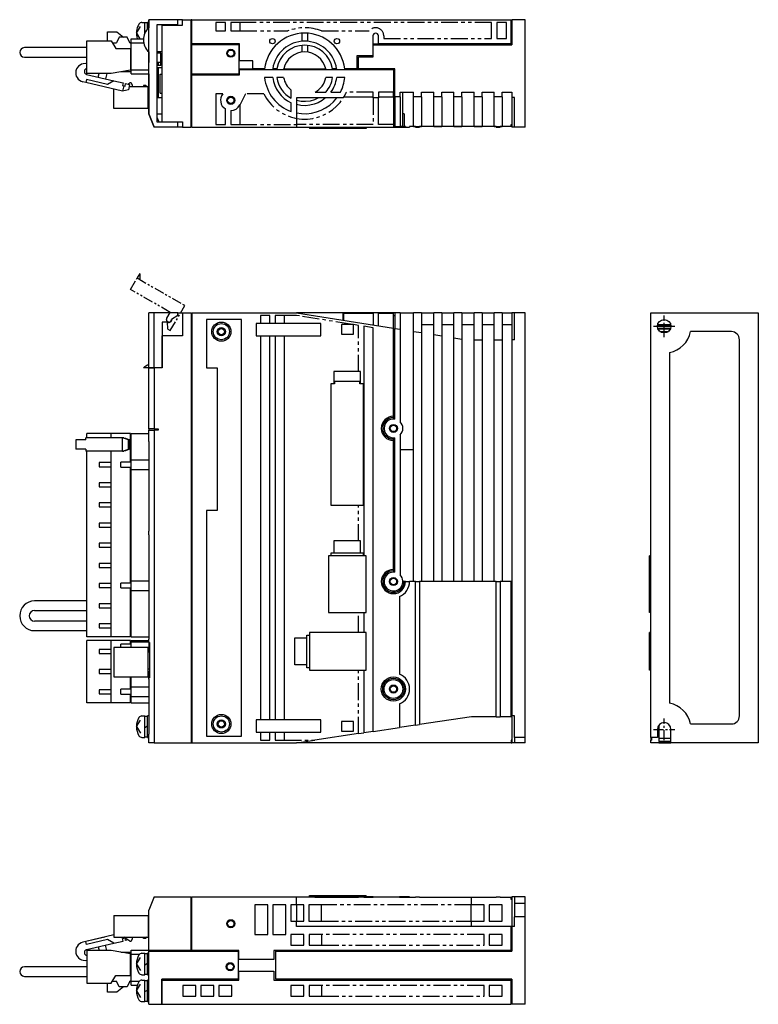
# Model space of a CAD drawing. Extents: x -620 to -13, y -252 to 114.
# Tile 2 of 2: x -288 to -13, y -252 to 114. Entities that reach past the tile are written whole.
import ezdxf

# ---------------------------------------------------------------- set-up
doc = ezdxf.new("R2010")
doc.units = 0
doc.linetypes.add('CENTER', pattern=[2, 1.25, -0.25, 0.25, -0.25])
doc.linetypes.add('PHANTOM', pattern=[2.5, 1.25, -0.25, 0.25, -0.25, 0.25, -0.25])
for name, color, linetype in [('CENTER', 6, 'CENTER'), ('OUTLINE', 7, 'CONTINUOUS'), ('PHANTOM', 3, 'PHANTOM'), ('THIN_LINE', 6, 'CONTINUOUS')]:
    doc.layers.add(name, color=color, linetype=linetype)

msp = doc.modelspace()

# ---------------------------------------------------------------- linework, layer by layer
at = {"layer": 'CENTER', "ltscale": 3}
for p, q in [((-48.23, -4), (-48.23, 4)), ((-52.23, 0), (-44.23, 0)), ((-48.23, -154), (-48.23, -146)), ((-52.23, -150), (-44.23, -150))]:
    msp.add_line(p, q, dxfattribs=at)
at = {"layer": 'OUTLINE'}
for p, q in [((-239.93, 79.09), (-239.93, 114.09)), ((-229.14, 114.09), (-239.93, 114.09)), ((-239.93, 114.09), (-239.93, 114.09)), ((-239.93, 114.09), (-239.93, 111.08)), ((-229.14, 112.12), (-229.14, 114.09)), ((-227.33, 114.09), (-229.14, 114.09)), ((-227.33, 114.09), (-224.13, 114.09)), ((-227.33, 112.09), (-227.33, 114.09)), ((-223.93, 114.09), (-224.13, 114.09)), ((-224.13, 74.09), (-224.13, 114.09)), ((-223.93, 105.09), (-223.93, 114.09)), ((-223.93, 114.09), (-105.13, 114.09)), ((-105.13, 105.09), (-105.13, 114.09)), ((-99.93, 114.09), (-104.93, 114.09)), ((-104.93, 114.09), (-104.93, 104.79)), ((-99.93, 74.09), (-99.93, 114.09)), ((-244.53, 109.09), (-243.06, 111.56)), ((-242.47, 113.09), (-241.43, 113.09)), ((-241.43, 108.99), (-241.43, 113.09)), ((-240.43, 112.89), (-241.43, 112.89)), ((-240.43, 110.57), (-240.43, 113.09)), ((-239.93, 113.09), (-240.43, 113.09)), ((-236.93, 112.12), (-236.93, 76.06)), ((-229.14, 112.12), (-236.93, 112.12)), ((-234.93, 112.09), (-227.33, 112.09)), ((-234.93, 76.09), (-234.93, 112.09)), ((-233.4, 112.12), (-233.4, 112.09)), ((-231.47, 112.09), (-231.47, 112.12)), ((-230.73, 112.09), (-230.73, 112.12)), ((-224.13, 113.09), (-223.93, 113.09)), ((-214.93, 113.09), (-214.93, 109.89)), ((-211.43, 113.09), (-214.93, 113.09)), ((-211.43, 109.89), (-211.43, 113.09)), ((-209.43, 113.09), (-209.43, 109.89)), ((-205.93, 113.09), (-209.43, 113.09)), ((-205.93, 109.89), (-205.93, 113.09)), ((-106.93, 113.09), (-110.43, 113.09)), ((-110.43, 113.09), (-110.43, 107.09)), ((-106.93, 107.09), (-106.93, 113.09)), ((-105.13, 113.09), (-104.93, 113.09)), ((-255.33, 109.58), (-251.83, 109.58)), ((-255.33, 106.17), (-255.33, 109.58)), ((-250.93, 107.59), (-251.93, 105.49)), ((-251.83, 109.58), (-249.35, 107.59)), ((-247.93, 107.59), (-250.93, 107.59)), ((-246.93, 105.49), (-247.93, 107.59)), ((-246.51, 105.49), (-246.51, 106.99)), ((-246.51, 106.99), (-241.91, 106.99)), ((-244.53, 109.09), (-243.28, 106.99)), ((-214.93, 109.89), (-211.43, 109.89)), ((-209.43, 109.89), (-205.93, 109.89)), ((-182.93, 106.05), (-182.93, 109.06)), ((-180.93, 109.06), (-180.93, 106.05)), ((-156.53, 108.09), (-156.53, 100.59)), ((-154.53, 105.09), (-154.53, 108.09)), ((-110.43, 107.09), (-106.93, 107.09)), ((-282.41, 103.69), (-286.16, 103.69)), ((-262.93, 103.69), (-282.41, 103.69)), ((-262.93, 106.17), (-253.93, 106.17)), ((-262.93, 94.02), (-262.93, 106.17)), ((-253.93, 106.17), (-252.23, 103.39)), ((-253.52, 105.49), (-251.93, 105.49)), ((-252.23, 103.39), (-246.73, 103.39)), ((-247.05, 105.75), (-246.73, 105.49)), ((-246.93, 105.49), (-246.51, 105.49)), ((-246.73, 103.39), (-246.51, 103.39)), ((-246.73, 103.39), (-246.73, 95.34)), ((-246.51, 95.39), (-246.51, 105.49)), ((-246.51, 105.49), (-241.83, 105.49)), ((-223.93, 105.09), (-223.93, 104.89)), ((-206.23, 105.09), (-223.93, 105.09)), ((-223.93, 93.79), (-223.93, 104.89)), ((-223.93, 104.89), (-206.43, 104.89)), ((-206.43, 104.89), (-206.43, 93.79)), ((-206.23, 98.79), (-206.23, 105.09)), ((-182.93, 102.03), (-182.93, 104.54)), ((-180.93, 104.54), (-180.93, 102.03)), ((-156.53, 105.09), (-154.53, 105.09)), ((-156.43, 104.79), (-104.93, 104.79)), ((-156.43, 100.29), (-156.43, 104.79)), ((-105.13, 105.09), (-154.53, 105.09)), ((-286.16, 100.15), (-282.41, 100.15)), ((-282.41, 100.15), (-262.93, 100.15)), ((-239.93, 102.1), (-239.93, 98.19)), ((-236.93, 102.29), (-234.93, 102.29)), ((-235.38, 101.59), (-236.93, 101.59)), ((-235.38, 96.99), (-235.38, 101.59)), ((-162.53, 100.59), (-162.53, 95.79)), ((-156.53, 100.59), (-162.53, 100.59)), ((-161.93, 100.29), (-156.43, 100.29)), ((-161.93, 95.79), (-161.93, 100.29)), ((-246.73, 95.34), (-253.93, 94.02)), ((-246.51, 96.79), (-246.73, 96.79)), ((-246.51, 93.99), (-246.51, 95.39)), ((-246.51, 95.39), (-239.93, 95.39)), ((-239.93, 98.19), (-239.93, 98.19)), ((-235.38, 98.19), (-236.93, 98.19)), ((-235.38, 96.99), (-236.93, 96.99)), ((-236.93, 96.29), (-234.93, 96.29)), ((-236.43, 98.19), (-236.43, 96.99)), ((-236.43, 96.29), (-236.43, 85.14)), ((-201.23, 98.79), (-206.23, 98.79)), ((-206.23, 95.59), (-206.23, 95.79)), ((-206.23, 95.79), (-201.23, 95.79)), ((-206.23, 95.59), (-148.93, 95.59)), ((-206.23, 93.59), (-206.23, 95.59)), ((-201.23, 95.79), (-201.23, 98.79)), ((-196.83, 95.79), (-201.23, 95.79)), ((-192.29, 95.79), (-193.81, 95.79)), ((-189.75, 95.79), (-174.11, 95.79)), ((-170.05, 95.79), (-171.57, 95.79)), ((-162.53, 95.79), (-167.03, 95.79)), ((-148.43, 95.79), (-161.93, 95.79)), ((-148.93, 95.59), (-148.93, 87.09)), ((-148.43, 85.39), (-148.43, 95.79)), ((-263.07, 91.81), (-263.32, 90.74)), ((-255.28, 89.96), (-263.07, 91.81)), ((-263.04, 93.75), (-252.9, 91.35)), ((-253.93, 94.02), (-262.93, 94.02)), ((-258.73, 92.73), (-258.43, 94.02)), ((-255.55, 94.02), (-256.01, 92.09)), ((-246.51, 94.69), (-250.26, 94.69)), ((-246.51, 93.99), (-239.93, 93.99)), ((-239.93, 93.99), (-239.93, 93.59)), ((-239.93, 93.59), (-239.93, 80.59)), ((-239.93, 93.59), (-239.93, 93.59)), ((-235.73, 93.79), (-234.93, 93.79)), ((-235.73, 86.79), (-235.73, 93.79)), ((-223.93, 93.79), (-223.93, 93.59)), ((-206.43, 93.79), (-223.93, 93.79)), ((-223.93, 93.59), (-206.23, 93.59)), ((-223.93, 74.09), (-223.93, 93.59)), ((-193.84, 92.59), (-196.86, 92.59)), ((-189.79, 92.59), (-192.32, 92.59)), ((-171.54, 92.59), (-174.07, 92.59)), ((-167.01, 92.59), (-170.02, 92.59)), ((-263.32, 90.74), (-264.47, 91.01)), ((-249.7, 87.5), (-263.32, 90.74)), ((-252.9, 91.35), (-255.28, 89.96)), ((-252.93, 81.05), (-252.93, 88.27)), ((-252.9, 91.35), (-249.49, 90.54)), ((-252.9, 91.35), (-249.49, 90.54)), ((-249.49, 90.54), (-249.72, 89.56)), ((-249.72, 89.56), (-249.24, 89.45)), ((-249.24, 89.45), (-249.7, 87.5)), ((-247.52, 88.01), (-249.7, 87.5)), ((-249.24, 89.45), (-248.75, 89.33)), ((-248.75, 89.33), (-248.52, 90.31)), ((-248.52, 90.31), (-247.06, 89.96)), ((-247.68, 90.11), (-246.93, 90.65)), ((-247.06, 89.96), (-247.52, 88.01)), ((-240.13, 89.05), (-247.28, 89.05)), ((-246.13, 89.85), (-246.13, 89.05)), ((-241.13, 89.65), (-241.93, 89.65)), ((-241.93, 89.65), (-241.93, 89.05)), ((-240.53, 89.05), (-241.13, 89.65)), ((-240.13, 81.05), (-240.13, 89.05)), ((-239.93, 88.45), (-240.13, 88.65)), ((-239.93, 87.65), (-240.13, 87.65)), ((-236.93, 85.14), (-234.93, 85.14)), ((-235.73, 86.79), (-234.93, 86.79)), ((-212.38, 86.49), (-214.93, 86.49)), ((-214.93, 86.49), (-214.93, 75.09)), ((-186.93, 84.86), (-186.93, 87.85)), ((-184.93, 84.96), (-184.93, 84.03)), ((-167.59, 84.96), (-184.93, 84.96)), ((-178.06, 87.09), (-174.1, 87.09)), ((-172.18, 87.09), (-168.66, 87.09)), ((-156.43, 85.26), (-167.4, 85.26)), ((-154.43, 84.96), (-156.43, 84.96)), ((-154.43, 87.09), (-154.43, 84.96)), ((-148.93, 87.09), (-154.43, 87.09)), ((-148.93, 85.26), (-154.43, 85.26)), ((-154.43, 75.09), (-154.43, 84.96)), ((-148.93, 85.26), (-148.93, 87.09)), ((-148.93, 85.59), (-148.43, 85.59)), ((-148.93, 85.26), (-148.93, 75.09)), ((-148.43, 85.39), (-148.43, 74.39)), ((-146.43, 85.39), (-148.43, 85.39)), ((-146.43, 85.39), (-146.43, 87.09)), ((-146.43, 87.09), (-141.43, 87.09)), ((-146.43, 85.39), (-146.43, 74.39)), ((-145.43, 74.39), (-145.43, 87.09)), ((-141.43, 85.39), (-141.43, 87.09)), ((-141.43, 74.39), (-141.43, 85.39)), ((-138.43, 85.39), (-141.43, 85.39)), ((-138.43, 85.39), (-138.43, 87.09)), ((-138.43, 87.09), (-133.93, 87.09)), ((-138.43, 85.39), (-138.43, 74.39)), ((-133.93, 85.39), (-133.93, 87.09)), ((-133.93, 74.39), (-133.93, 85.39)), ((-130.93, 85.39), (-133.93, 85.39)), ((-130.93, 85.39), (-130.93, 87.09)), ((-130.93, 87.09), (-126.43, 87.09)), ((-130.93, 85.39), (-130.93, 74.39)), ((-126.43, 85.39), (-126.43, 87.09)), ((-126.43, 74.39), (-126.43, 85.39)), ((-123.43, 85.39), (-126.43, 85.39)), ((-123.43, 85.39), (-123.43, 87.09)), ((-123.43, 87.09), (-118.93, 87.09)), ((-123.43, 85.39), (-123.43, 74.39)), ((-118.93, 85.39), (-118.93, 87.09)), ((-118.93, 74.39), (-118.93, 85.39)), ((-115.93, 85.39), (-118.93, 85.39)), ((-115.93, 85.39), (-115.93, 87.09)), ((-115.93, 87.09), (-111.43, 87.09)), ((-115.93, 85.39), (-115.93, 74.39)), ((-111.43, 85.39), (-111.43, 87.09)), ((-111.43, 74.39), (-111.43, 85.39)), ((-108.43, 85.39), (-111.43, 85.39)), ((-108.43, 85.39), (-108.43, 87.09)), ((-108.43, 87.09), (-104.93, 87.09)), ((-108.43, 85.39), (-108.43, 74.39)), ((-104.93, 87.09), (-104.93, 85.09)), ((-104.93, 85.09), (-104.93, 74.09)), ((-103.93, 85.09), (-104.93, 85.09)), ((-103.93, 74.09), (-103.93, 85.09)), ((-240.13, 81.05), (-252.93, 81.05)), ((-239.93, 82.45), (-240.13, 82.45)), ((-211.43, 75.09), (-211.43, 80.86)), ((-205.93, 82.59), (-206.05, 82.36)), ((-205.93, 75.09), (-205.93, 82.59)), ((-186.93, 79.95), (-186.93, 83.18)), ((-184.93, 84.03), (-184.93, 82.47)), ((-184.93, 82.47), (-184.93, 79.39)), ((-239.93, 80.59), (-239.93, 80.59)), ((-239.93, 80.59), (-239.93, 79.09)), ((-239.93, 80.59), (-239.93, 80.59)), ((-237.93, 74.09), (-239.93, 79.09)), ((-239.93, 79.09), (-237.93, 74.09)), ((-236.93, 79.09), (-234.93, 79.09)), ((-236.93, 77.82), (-236.23, 76.09)), ((-209.43, 80.29), (-209.43, 75.09)), ((-184.93, 79.39), (-184.93, 77.36)), ((-184.93, 77.36), (-184.93, 75.09)), ((-144.93, 79.09), (-145.43, 79.09)), ((-144.93, 79.09), (-144.93, 74.39)), ((-229.14, 74.09), (-237.93, 74.09)), ((-237.93, 74.09), (-237.93, 74.09)), ((-236.93, 76.06), (-229.14, 76.06)), ((-236.23, 76.09), (-234.93, 76.09)), ((-234.93, 76.06), (-234.93, 76.09)), ((-234.93, 76.09), (-227.33, 76.09)), ((-233.4, 76.09), (-233.4, 76.06)), ((-231.47, 76.06), (-231.47, 76.09)), ((-229.14, 74.09), (-229.14, 76.06)), ((-227.33, 74.09), (-229.14, 74.09)), ((-227.33, 76.09), (-227.33, 74.09)), ((-227.33, 74.09), (-224.13, 74.09)), ((-224.13, 75.09), (-223.93, 75.09)), ((-223.93, 74.09), (-184.93, 74.09)), ((-214.93, 75.09), (-211.43, 75.09)), ((-209.43, 75.09), (-205.93, 75.09)), ((-184.93, 75.09), (-184.93, 74.09)), ((-184.93, 74.09), (-148.93, 74.09)), ((-180.13, 74.09), (-180.13, 73.59)), ((-173.13, 73.59), (-180.13, 73.59)), ((-173.13, 74.09), (-173.13, 73.59)), ((-159.13, 73.59), (-173.13, 73.59)), ((-159.13, 74.09), (-159.13, 73.59)), ((-159.03, 73.59), (-159.13, 73.59)), ((-159.03, 74.09), (-159.03, 73.59)), ((-148.93, 75.09), (-154.43, 75.09)), ((-148.93, 75.09), (-148.93, 74.09)), ((-148.93, 74.69), (-148.43, 74.69)), ((-148.43, 74.39), (-148.93, 74.39)), ((-148.93, 74.09), (-144.43, 74.09)), ((-148.43, 74.39), (-146.43, 74.39)), ((-145.43, 74.39), (-146.43, 74.39)), ((-145.43, 74.39), (-144.93, 74.39)), ((-144.43, 74.39), (-144.93, 74.39)), ((-144.43, 74.39), (-144.43, 74.09)), ((-144.43, 74.09), (-142.93, 74.09)), ((-142.93, 74.29), (-142.93, 74.09)), ((-140.68, 74.29), (-142.93, 74.29)), ((-141.43, 74.39), (-138.43, 74.39)), ((-140.68, 74.29), (-140.68, 74.09)), ((-140.68, 74.09), (-139.18, 74.09)), ((-139.18, 74.29), (-139.18, 74.09)), ((-110.68, 74.29), (-139.18, 74.29)), ((-133.93, 74.39), (-130.93, 74.39)), ((-126.43, 74.39), (-123.43, 74.39)), ((-118.93, 74.39), (-115.93, 74.39)), ((-111.43, 74.39), (-108.43, 74.39)), ((-110.68, 74.29), (-110.68, 74.09)), ((-110.68, 74.09), (-109.18, 74.09)), ((-109.18, 74.29), (-109.18, 74.09)), ((-105.13, 74.29), (-109.18, 74.29)), ((-105.13, 74.29), (-105.13, 75.09)), ((-105.13, 75.09), (-104.93, 75.09)), ((-103.93, 74.09), (-104.93, 74.09)), ((-99.93, 74.09), (-103.93, 74.09)), ((-237.93, 5), (-239.93, 5)), ((-239.93, -15.45), (-239.93, 5)), ((-237.93, -15.45), (-237.93, 5)), ((-229.14, 5), (-237.93, 5)), ((-229.14, 4), (-231.47, 2.52)), ((-229.14, 4), (-229.14, 5)), ((-229.14, 5), (-227.33, 5)), ((-227.33, 5), (-227.33, -3.6)), ((-227.33, 5), (-224.13, 5)), ((-224.13, 5), (-224.13, -155)), ((-224.13, 4), (-223.93, 4)), ((-223.93, 5), (-223.93, -155)), ((-223.93, 5), (-184.93, 5)), ((-198.43, 4), (-198.43, 1)), ((-194.93, 4), (-198.43, 4)), ((-194.93, 1), (-194.93, 4)), ((-192.93, 4), (-192.93, 1)), ((-189.43, 4), (-192.93, 4)), ((-189.43, 1), (-189.43, 4)), ((-167.59, 5), (-184.93, 5)), ((-184.93, 5), (-148.93, -0.7)), ((-166.44, 5), (-167.59, 5)), ((-167.59, 2.25), (-167.59, 5)), ((-156.43, 4.7), (-167.4, 4.7)), ((-167.4, 2.22), (-167.4, 4.7)), ((-156.43, 5), (-166.44, 5)), ((-166.44, 4.7), (-166.44, 5)), ((-154.43, 5), (-156.43, 5)), ((-156.43, 5), (-156.43, 0.49)), ((-148.93, 5), (-154.43, 5)), ((-154.43, 0.17), (-154.43, 5)), ((-148.93, 4.7), (-154.43, 4.7)), ((-148.43, 5), (-148.93, 5)), ((-148.93, 4.7), (-148.93, 5)), ((-148.93, -0.7), (-148.93, 4.7)), ((-148.93, 4), (-148.43, 4)), ((-146.43, 5), (-148.43, 5)), ((-148.43, 5), (-148.43, -0.78)), ((-146.43, 5), (-141.43, 5)), ((-146.43, 5), (-146.43, -1.1)), ((-138.43, 5), (-141.43, 5)), ((-141.43, -1.89), (-141.43, 5)), ((-138.43, 5), (-133.93, 5)), ((-138.43, 5), (-138.43, -2.36)), ((-130.93, 5), (-133.93, 5)), ((-133.93, -3.08), (-133.93, 5)), ((-130.93, 5), (-126.43, 5)), ((-130.93, 5), (-130.93, -3.55)), ((-123.43, 5), (-126.43, 5)), ((-126.43, -4.27), (-126.43, 5)), ((-123.43, 5), (-118.93, 5)), ((-123.43, 5), (-123.43, -4.74)), ((-115.93, 5), (-118.93, 5)), ((-118.93, -5), (-118.93, 5)), ((-115.93, 5), (-111.43, 5)), ((-115.93, 5), (-115.93, -5)), ((-108.43, 5), (-111.43, 5)), ((-111.43, -5), (-111.43, 5)), ((-108.43, 5), (-104.93, 5)), ((-108.43, 5), (-108.43, -5)), ((-103.93, 5), (-104.93, 5)), ((-104.93, 5), (-104.93, -5)), ((-99.93, 5), (-103.93, 5)), ((-103.93, -5), (-103.93, 5)), ((-99.93, -153), (-99.93, 5)), ((-53.23, 5), (-13.23, 5)), ((-53.23, -153), (-53.23, 5)), ((-13.23, 5), (-13.23, -155)), ((-234.96, 1.53), (-234.96, -15.45)), ((-232.43, 1.53), (-234.96, 1.53)), ((-234.96, 1), (-234.93, 1)), ((-234.93, 1.53), (-234.93, 1)), ((-231.47, 2.52), (-231.47, 2.5)), ((-218.43, 2.5), (-218.43, -15.5)), ((-205.43, 2.5), (-218.43, 2.5)), ((-205.43, -152.5), (-205.43, 2.5)), ((-199.93, 1), (-199.93, -3.5)), ((-198.43, 1), (-199.93, 1)), ((-194.93, 1), (-198.43, 1)), ((-192.93, 1), (-194.93, 1)), ((-175.93, 1), (-192.93, 1)), ((-175.93, -3.5), (-175.93, 1)), ((-164.17, 0.7), (-168.23, 0.7)), ((-168.23, 0.7), (-168.23, -2.9)), ((-163.73, 0.7), (-164.17, 0.7)), ((-163.73, 0.63), (-163.73, 0.7)), ((-163.73, -2.9), (-163.73, 0.63)), ((-159.93, 0.03), (-159.93, -85.4)), ((-156.43, -0.53), (-159.93, 0.03)), ((-133.93, 0.48), (-138.43, 0.48)), ((-126.43, 0.48), (-130.93, 0.48)), ((-118.93, 0.48), (-123.43, 0.48)), ((-111.43, 0.48), (-115.93, 0.48)), ((-104.93, 0.48), (-108.43, 0.48)), ((-50.72, 0.17), (-45.73, 0.17)), ((-45.77, 0.49), (-50.68, 0.49)), ((-227.33, -3.6), (-234.93, -3.6)), ((-234.93, -15.5), (-234.93, -3.6)), ((-199.93, -3.5), (-198.43, -3.5)), ((-198.43, -3.5), (-194.93, -3.5)), ((-198.43, -3.5), (-198.43, -146.5)), ((-194.93, -3.5), (-192.93, -3.5)), ((-194.93, -146.5), (-194.93, -3.5)), ((-192.93, -3.5), (-175.93, -3.5)), ((-192.93, -3.5), (-192.93, -146.5)), ((-189.43, -146.5), (-189.43, -3.5)), ((-168.23, -2.9), (-163.73, -2.9)), ((-156.43, -150.79), (-156.43, -0.53)), ((-148.93, -33.5), (-148.93, -0.7)), ((-148.93, -0.98), (-148.43, -0.98)), ((-148.43, -0.78), (-146.43, -1.1)), ((-148.43, -34.54), (-148.43, -0.78)), ((-146.43, -1.1), (-146.43, -35.55)), ((-141.43, -1.89), (-138.43, -2.36)), ((-141.43, -95), (-141.43, -1.89)), ((-138.43, -2.36), (-138.43, -95)), ((-133.93, -3.08), (-130.93, -3.55)), ((-133.93, -95), (-133.93, -3.08)), ((-130.93, -3.55), (-130.93, -95)), ((-45.73, -0.13), (-50.72, -0.13)), ((-45.85, -0.78), (-50.6, -0.78)), ((-45.98, -1.1), (-50.47, -1.1)), ((-49.86, -1.89), (-46.59, -1.89)), ((-47.41, -2.36), (-49.04, -2.36)), ((-23.23, -2), (-38.43, -2)), ((-126.43, -4.27), (-123.43, -4.74)), ((-126.43, -95), (-126.43, -4.27)), ((-123.43, -4.74), (-123.43, -95)), ((-118.93, -5), (-115.93, -5)), ((-118.93, -95), (-118.93, -5)), ((-115.93, -5), (-115.93, -95)), ((-111.43, -5), (-108.43, -5)), ((-111.43, -95), (-111.43, -5)), ((-108.43, -5), (-108.43, -95)), ((-104.93, -5), (-104.93, -145)), ((-103.93, -5), (-104.93, -5)), ((-20.23, -145), (-20.23, -5)), ((-46.23, -9.8), (-46.23, -140.2)), ((-239.93, -15.45), (-241.93, -15.45)), ((-237.93, -15.45), (-239.93, -15.45)), ((-239.93, -15.5), (-237.93, -15.5)), ((-239.93, -38.2), (-239.93, -15.5)), ((-234.96, -15.45), (-237.93, -15.45)), ((-234.93, -15.5), (-237.93, -15.5)), ((-237.93, -15.5), (-237.93, -38.2)), ((-237.63, -15.5), (-237.63, -15.45)), ((-236.23, -15.45), (-236.23, -15.5)), ((-218.43, -15.5), (-214.43, -15.5)), ((-214.43, -15.5), (-214.43, -68.5)), ((-161.93, -16.88), (-171.13, -16.88)), ((-171.13, -16.88), (-171.13, -21.44)), ((-161.13, -16.88), (-161.93, -16.88)), ((-161.13, -21.44), (-161.13, -16.88)), ((-172.2, -21.44), (-172.2, -66.55)), ((-171.13, -21.44), (-172.2, -21.44)), ((-170.83, -21.44), (-171.13, -21.44)), ((-170.83, -20.55), (-170.83, -21.44)), ((-161.43, -20.55), (-170.83, -20.55)), ((-161.43, -21.44), (-161.43, -20.55)), ((-161.13, -21.44), (-161.43, -21.44)), ((-160.06, -21.44), (-161.13, -21.44)), ((-160.06, -66.55), (-160.06, -21.44)), ((-148.93, -34), (-148.93, -33.5)), ((-148.93, -34), (-148.93, -34.5)), ((-253.93, -39.9), (-262.93, -39.9)), ((-262.93, -41.5), (-262.93, -39.9)), ((-246.73, -39.9), (-253.93, -39.9)), ((-253.93, -41.5), (-253.93, -39.9)), ((-246.73, -50.6), (-246.73, -39.9)), ((-246.51, -49.7), (-246.51, -39.9)), ((-246.51, -39.9), (-239.93, -39.9)), ((-239.93, -38.2), (-239.93, -38.7)), ((-237.93, -38.2), (-239.93, -38.2)), ((-239.93, -38.7), (-237.93, -38.7)), ((-239.93, -42.85), (-239.93, -38.7)), ((-237.93, -38.2), (-236.43, -38.2)), ((-236.43, -38.7), (-237.93, -38.7)), ((-237.93, -38.7), (-237.93, -155)), ((-236.43, -38.2), (-236.43, -38.7)), ((-264.47, -42.3), (-267.1, -42.3)), ((-267.1, -42.3), (-267.1, -45.7)), ((-263.32, -42.3), (-264.47, -42.3)), ((-263.32, -42.3), (-263.32, -41.5)), ((-249.7, -41.5), (-263.32, -41.5)), ((-249.24, -41.5), (-249.7, -41.5)), ((-249.7, -46.5), (-249.7, -41.5)), ((-247.52, -42.3), (-249.7, -41.5)), ((-249.24, -41.5), (-248.75, -41.7)), ((-248.75, -41.7), (-248.52, -41.7)), ((-248.52, -41.7), (-247.06, -42.3)), ((-247.06, -42.3), (-247.52, -42.3)), ((-247.52, -45.7), (-247.52, -42.3)), ((-247.06, -45.7), (-247.06, -42.3)), ((-246.51, -41.3), (-246.73, -41.3)), ((-239.93, -42.85), (-239.93, -76.3)), ((-239.81, -42.85), (-239.93, -42.85)), ((-239.81, -76.3), (-239.81, -42.85)), ((-148.93, -41.5), (-148.93, -42)), ((-148.93, -42.5), (-148.93, -42)), ((-148.93, -90.5), (-148.93, -42.5)), ((-148.43, -91.54), (-148.43, -41.46)), ((-146.43, -40.45), (-146.43, -92.55)), ((-264.47, -45.7), (-267.1, -45.7)), ((-263.32, -45.7), (-264.47, -45.7)), ((-263.32, -45.7), (-263.32, -46.5)), ((-249.7, -46.5), (-263.32, -46.5)), ((-262.93, -115.6), (-262.93, -46.5)), ((-253.93, -50.75), (-253.93, -46.5)), ((-249.7, -46.5), (-247.52, -45.7)), ((-249.7, -46.5), (-249.24, -46.5)), ((-248.75, -46.3), (-249.24, -46.5)), ((-248.52, -46.3), (-248.75, -46.3)), ((-247.06, -45.7), (-248.52, -46.3)), ((-247.06, -45.7), (-247.52, -45.7)), ((-141.43, -46), (-146.43, -46)), ((-258.43, -50.75), (-258.43, -52.25)), ((-253.93, -50.75), (-258.43, -50.75)), ((-253.93, -52.25), (-253.93, -50.75)), ((-246.51, -50.6), (-250.26, -50.6)), ((-250.26, -52.4), (-250.26, -50.6)), ((-246.51, -53.3), (-246.51, -49.7)), ((-246.51, -49.7), (-239.93, -49.7)), ((-258.43, -52.25), (-253.93, -52.25)), ((-253.93, -58.25), (-253.93, -52.25)), ((-250.26, -52.4), (-246.51, -52.4)), ((-246.73, -95.6), (-246.73, -52.4)), ((-246.51, -94.7), (-246.51, -53.3)), ((-246.51, -53.3), (-239.93, -53.3)), ((-258.43, -58.25), (-258.43, -59.75)), ((-253.93, -58.25), (-258.43, -58.25)), ((-253.93, -59.75), (-253.93, -58.25)), ((-258.43, -59.75), (-253.93, -59.75)), ((-253.93, -65.75), (-253.93, -59.75)), ((-258.43, -65.75), (-258.43, -67.25)), ((-253.93, -65.75), (-258.43, -65.75)), ((-253.93, -67.25), (-253.93, -65.75)), ((-258.43, -67.25), (-253.93, -67.25)), ((-253.93, -73.25), (-253.93, -67.25)), ((-218.43, -68.5), (-218.43, -152.5)), ((-214.43, -68.5), (-218.43, -68.5)), ((-172.2, -66.55), (-161.93, -66.55)), ((-161.93, -66.55), (-160.06, -66.55)), ((-258.43, -73.25), (-258.43, -74.75)), ((-253.93, -73.25), (-258.43, -73.25)), ((-253.93, -74.75), (-253.93, -73.25)), ((-258.43, -74.75), (-253.93, -74.75)), ((-253.93, -80.75), (-253.93, -74.75)), ((-239.93, -76.3), (-239.81, -76.3)), ((-239.93, -77.6), (-239.93, -76.3)), ((-239.93, -77.6), (-239.93, -116.5)), ((-239.81, -77.6), (-239.93, -77.6)), ((-239.81, -116.5), (-239.81, -77.6)), ((-161.93, -79.9), (-171.13, -79.9)), ((-171.13, -79.9), (-171.13, -84.43)), ((-161.13, -79.9), (-161.93, -79.9)), ((-161.13, -84.43), (-161.13, -79.9)), ((-258.43, -80.75), (-258.43, -82.25)), ((-253.93, -80.75), (-258.43, -80.75)), ((-258.43, -82.25), (-253.93, -82.25)), ((-253.93, -82.25), (-253.93, -80.75)), ((-253.93, -88.25), (-253.93, -82.25)), ((-159.13, -85.4), (-173.13, -85.4)), ((-173.13, -85.4), (-173.13, -106.5)), ((-171.13, -84.43), (-172.23, -84.43)), ((-172.23, -84.43), (-172.23, -85.4)), ((-161.13, -84.43), (-171.13, -84.43)), ((-160.03, -84.43), (-161.13, -84.43)), ((-160.03, -85.4), (-160.03, -84.43)), ((-159.13, -106.5), (-159.13, -85.4)), ((-53.23, -85.4), (-53.73, -85.4)), ((-53.73, -106.5), (-53.73, -85.4)), ((-258.43, -88.25), (-258.43, -89.75)), ((-253.93, -88.25), (-258.43, -88.25)), ((-258.43, -89.75), (-253.93, -89.75)), ((-253.93, -89.75), (-253.93, -88.25)), ((-253.93, -95.75), (-253.93, -89.75)), ((-148.93, -91), (-148.93, -90.5)), ((-148.93, -91), (-148.93, -91.5)), ((-246.51, -94.7), (-239.93, -94.7)), ((-246.51, -98.3), (-246.51, -94.7)), ((-144.93, -95), (-145.43, -95)), ((-144.43, -95), (-144.93, -95)), ((-144.43, -95), (-142.93, -95)), ((-140.68, -95), (-142.93, -95)), ((-140.68, -95), (-139.18, -95)), ((-140.68, -148.46), (-140.68, -95)), ((-110.68, -95), (-139.18, -95)), ((-139.18, -95), (-139.18, -148.24)), ((-110.68, -95), (-109.18, -95)), ((-110.68, -145.4), (-110.68, -95)), ((-105.13, -95), (-109.18, -95)), ((-109.18, -95), (-109.18, -145.4)), ((-105.13, -95), (-104.93, -95)), ((-105.13, -145.4), (-105.13, -95)), ((-258.43, -95.75), (-258.43, -97.25)), ((-253.93, -95.75), (-258.43, -95.75)), ((-258.43, -97.25), (-253.93, -97.25)), ((-253.93, -97.25), (-253.93, -95.75)), ((-253.93, -103.25), (-253.93, -97.25)), ((-246.51, -95.6), (-250.26, -95.6)), ((-250.26, -97.4), (-250.26, -95.6)), ((-250.26, -97.4), (-246.51, -97.4)), ((-246.73, -115.6), (-246.73, -97.4)), ((-246.51, -115.6), (-246.51, -98.3)), ((-246.51, -98.3), (-239.93, -98.3)), ((-262.93, -102.23), (-282.41, -102.23)), ((-146.68, -100.56), (-146.68, -129.44)), ((-282.41, -105.77), (-262.93, -105.77)), ((-258.43, -103.25), (-258.43, -104.75)), ((-253.93, -103.25), (-258.43, -103.25)), ((-258.43, -104.75), (-253.93, -104.75)), ((-253.93, -104.75), (-253.93, -103.25)), ((-253.93, -110.75), (-253.93, -104.75)), ((-262.93, -109.73), (-282.41, -109.73)), ((-173.13, -106.5), (-159.13, -106.5)), ((-159.93, -106.5), (-159.93, -114)), ((-53.23, -106.5), (-53.73, -106.5)), ((-282.41, -113.27), (-262.93, -113.27)), ((-258.43, -110.75), (-258.43, -112.25)), ((-253.93, -110.75), (-258.43, -110.75)), ((-258.43, -112.25), (-253.93, -112.25)), ((-253.93, -112.25), (-253.93, -110.75)), ((-253.93, -115.6), (-253.93, -112.25)), ((-253.93, -115.6), (-262.93, -115.6)), ((-262.93, -140.1), (-262.93, -116.9)), ((-253.93, -116.9), (-262.93, -116.9)), ((-246.73, -115.6), (-253.93, -115.6)), ((-246.73, -116.9), (-253.93, -116.9)), ((-253.93, -120.25), (-253.93, -116.9)), ((-246.51, -114.2), (-246.73, -114.2)), ((-246.73, -118.3), (-246.73, -116.9)), ((-246.51, -115.6), (-239.93, -115.6)), ((-246.51, -116.9), (-239.93, -116.9)), ((-246.51, -117.4), (-246.51, -116.9)), ((-239.93, -116.5), (-239.81, -116.5)), ((-239.93, -117.68), (-239.93, -116.5)), ((-185.63, -126), (-185.63, -116)), ((-185.63, -116), (-181.1, -116)), ((-181.1, -114.9), (-180.13, -114.9)), ((-181.1, -116), (-181.1, -114.9)), ((-181.1, -126), (-181.1, -116)), ((-159.03, -114), (-180.13, -114)), ((-180.13, -114), (-180.13, -128)), ((-159.03, -128), (-159.03, -114)), ((-53.23, -114), (-53.73, -114)), ((-53.73, -128), (-53.73, -114)), ((-253.93, -120.25), (-258.43, -120.25)), ((-258.43, -120.25), (-258.43, -121.75)), ((-253.93, -121.75), (-253.93, -120.25)), ((-252.93, -119.49), (-252.93, -130.49)), ((-240.13, -119.49), (-252.93, -119.49)), ((-246.51, -118.3), (-250.26, -118.3)), ((-250.26, -119.49), (-250.26, -118.3)), ((-246.51, -117.4), (-239.93, -117.4)), ((-246.51, -119.49), (-246.51, -117.4)), ((-240.13, -130.49), (-240.13, -119.49)), ((-239.93, -117.68), (-239.93, -121.34)), ((-239.63, -117.68), (-239.93, -117.68)), ((-239.63, -117.68), (-239.63, -130.8)), ((-258.43, -121.75), (-253.93, -121.75)), ((-253.93, -127.75), (-253.93, -121.75)), ((-240.13, -121), (-239.93, -121)), ((-239.63, -121.34), (-240.13, -121.34)), ((-253.93, -127.75), (-258.43, -127.75)), ((-258.43, -127.75), (-258.43, -129.25)), ((-253.93, -129.25), (-253.93, -127.75)), ((-239.63, -127.64), (-240.13, -127.64)), ((-181.1, -126), (-185.63, -126)), ((-181.1, -127.1), (-181.1, -126)), ((-180.13, -127.1), (-181.1, -127.1)), ((-180.13, -128), (-159.03, -128)), ((-159.93, -128), (-159.93, -151.31)), ((-53.23, -128), (-53.73, -128)), ((-258.43, -129.25), (-253.93, -129.25)), ((-253.93, -135.25), (-253.93, -129.25)), ((-252.93, -130.49), (-240.13, -130.49)), ((-246.73, -135.1), (-246.73, -130.49)), ((-246.51, -134.2), (-246.51, -130.49)), ((-239.63, -128.64), (-240.13, -128.64)), ((-239.93, -128.64), (-239.93, -130.8)), ((-239.93, -130.8), (-239.63, -130.8)), ((-239.93, -131.36), (-239.93, -130.8)), ((-239.93, -131.36), (-239.93, -151.8)), ((-239.74, -131.36), (-239.93, -131.36)), ((-239.74, -151.8), (-239.74, -131.36)), ((-253.93, -135.25), (-258.43, -135.25)), ((-258.43, -135.25), (-258.43, -136.75)), ((-253.93, -136.75), (-253.93, -135.25)), ((-246.51, -135.1), (-250.26, -135.1)), ((-250.26, -136.9), (-250.26, -135.1)), ((-246.51, -137.8), (-246.51, -134.2)), ((-246.51, -134.2), (-239.93, -134.2)), ((-258.43, -136.75), (-253.93, -136.75)), ((-253.93, -140.1), (-253.93, -136.75)), ((-250.26, -136.9), (-246.51, -136.9)), ((-246.73, -140.1), (-246.73, -136.9)), ((-246.51, -138.7), (-246.73, -138.7)), ((-246.51, -137.8), (-239.93, -137.8)), ((-246.51, -140.1), (-246.51, -137.8)), ((-253.93, -140.1), (-262.93, -140.1)), ((-246.73, -140.1), (-253.93, -140.1)), ((-246.51, -140.1), (-239.93, -140.1)), ((-146.68, -140.56), (-146.68, -149.35)), ((-244.53, -149), (-243.06, -146.53)), ((-242.47, -145), (-241.43, -145)), ((-241.43, -149), (-241.43, -145)), ((-240.43, -145.2), (-241.43, -145.2)), ((-240.43, -149), (-240.43, -145)), ((-239.93, -145), (-240.43, -145)), ((-199.93, -146.5), (-199.93, -151)), ((-198.43, -146.5), (-199.93, -146.5)), ((-194.93, -146.5), (-198.43, -146.5)), ((-192.93, -146.5), (-194.93, -146.5)), ((-175.93, -146.5), (-192.93, -146.5)), ((-175.93, -151), (-175.93, -146.5)), ((-119.93, -145.4), (-139.18, -148.24)), ((-110.68, -145.4), (-119.93, -145.4)), ((-110.68, -145.4), (-109.18, -145.4)), ((-105.13, -145.4), (-109.18, -145.4)), ((-104.93, -145.4), (-105.13, -145.4)), ((-104.93, -145.4), (-104.93, -145)), ((-103.93, -145), (-104.93, -145)), ((-104.93, -145.4), (-104.93, -155)), ((-103.93, -153), (-103.93, -145)), ((-244.53, -149), (-243.06, -151.47)), ((-241.43, -149.29), (-240.43, -148.71)), ((-241.43, -153), (-241.43, -149)), ((-240.43, -153), (-240.43, -149)), ((-168.23, -147.1), (-168.23, -150.7)), ((-163.73, -147.1), (-168.23, -147.1)), ((-163.73, -150.7), (-163.73, -147.1)), ((-156.43, -150.79), (-146.68, -149.35)), ((-140.68, -148.46), (-146.68, -149.35)), ((-140.68, -148.46), (-139.18, -148.24)), ((-50.73, -150), (-50.73, -153)), ((-50.23, -148.5), (-50.23, -154.34)), ((-45.73, -155), (-45.73, -150)), ((-38.43, -148), (-23.23, -148)), ((-242.47, -153), (-241.43, -153)), ((-241.43, -152.8), (-240.43, -152.8)), ((-240.43, -153), (-239.93, -153)), ((-239.93, -151.8), (-239.74, -151.8)), ((-239.93, -155), (-239.93, -151.8)), ((-218.43, -152.5), (-205.43, -152.5)), ((-199.93, -151), (-198.43, -151)), ((-198.43, -151), (-194.93, -151)), ((-198.43, -151), (-198.43, -154)), ((-194.93, -151), (-192.93, -151)), ((-194.93, -154), (-194.93, -151)), ((-192.93, -151), (-175.93, -151)), ((-192.93, -151), (-192.93, -154)), ((-189.43, -154), (-189.43, -151)), ((-161.93, -151.6), (-178.16, -154)), ((-168.23, -150.7), (-163.73, -150.7)), ((-161.93, -151.6), (-159.93, -151.31)), ((-156.43, -150.79), (-159.93, -151.31)), ((-103.93, -153), (-103.93, -155)), ((-99.93, -153), (-103.93, -153)), ((-99.93, -155), (-99.93, -153)), ((-53.23, -153), (-53.23, -154)), ((-50.73, -153), (-53.23, -153)), ((-52.93, -153), (-52.93, -154)), ((-45.73, -153.35), (-50.23, -153.35)), ((-237.93, -155), (-239.93, -155)), ((-237.93, -155), (-224.13, -155)), ((-223.93, -154), (-224.13, -154)), ((-224.13, -155), (-223.93, -155)), ((-223.93, -155), (-184.93, -155)), ((-198.43, -154), (-194.93, -154)), ((-192.93, -154), (-189.43, -154)), ((-184.93, -155), (-178.16, -154)), ((-105.13, -155), (-184.93, -155)), ((-104.93, -154), (-105.13, -154)), ((-105.13, -154), (-105.13, -155)), ((-105.13, -155), (-104.93, -155)), ((-103.93, -155), (-104.93, -155)), ((-99.93, -155), (-103.93, -155)), ((-53.23, -154), (-52.93, -154)), ((-53.23, -155), (-53.23, -154)), ((-50.23, -155), (-53.23, -155)), ((-50.23, -154.34), (-45.73, -154.34)), ((-50.23, -154.6), (-50.23, -155)), ((-45.73, -154.6), (-50.23, -154.6)), ((-50.23, -155), (-45.73, -155)), ((-13.23, -155), (-45.73, -155)), ((-237.93, -212.33), (-239.93, -217.33)), ((-237.93, -212.33), (-224.13, -212.33)), ((-224.13, -232.33), (-224.13, -212.33)), ((-223.93, -232.33), (-223.93, -212.33)), ((-223.93, -212.33), (-184.93, -212.33)), ((-184.93, -212.33), (-178.16, -212.33)), ((-184.93, -215.33), (-184.93, -212.33)), ((-180.13, -212.33), (-180.13, -211.83)), ((-180.13, -211.83), (-159.03, -211.83)), ((-161.93, -212.33), (-178.16, -212.33)), ((-178.16, -212.33), (-178.16, -212.63)), ((-161.93, -212.33), (-159.93, -212.33)), ((-161.93, -212.63), (-161.93, -212.33)), ((-159.03, -212.33), (-159.93, -212.33)), ((-159.93, -212.33), (-159.93, -212.63)), ((-159.03, -212.33), (-159.03, -211.83)), ((-156.43, -212.33), (-159.03, -212.33)), ((-156.43, -212.33), (-146.68, -212.33)), ((-156.43, -212.63), (-156.43, -212.33)), ((-142.93, -212.33), (-146.68, -212.33)), ((-146.68, -212.33), (-146.68, -212.53)), ((-142.93, -212.53), (-142.93, -212.33)), ((-140.68, -212.33), (-139.18, -212.33)), ((-140.68, -212.53), (-140.68, -212.33)), ((-139.18, -212.33), (-139.18, -212.53)), ((-110.68, -212.33), (-109.18, -212.33)), ((-110.68, -212.53), (-110.68, -212.33)), ((-109.18, -212.33), (-109.18, -212.53)), ((-103.93, -212.33), (-104.93, -212.33)), ((-104.93, -212.33), (-104.93, -213.33)), ((-103.93, -212.33), (-103.93, -214.83)), ((-99.93, -212.33), (-103.93, -212.33)), ((-99.93, -214.83), (-99.93, -212.33)), ((-223.93, -213.33), (-224.13, -213.33)), ((-200.43, -215.33), (-200.43, -226.33)), ((-195.63, -215.33), (-200.43, -215.33)), ((-195.63, -226.33), (-195.63, -215.33)), ((-193.73, -215.33), (-193.73, -226.33)), ((-188.93, -215.33), (-193.73, -215.33)), ((-188.93, -226.33), (-188.93, -215.33)), ((-187.03, -215.33), (-187.03, -221.33)), ((-184.93, -215.33), (-187.03, -215.33)), ((-185, -215.33), (-185, -221.33)), ((-182.23, -215.33), (-184.93, -215.33)), ((-182.43, -215.33), (-182.43, -221.33)), ((-182.38, -215.33), (-182.38, -221.33)), ((-182.23, -221.33), (-182.23, -215.33)), ((-180.43, -215.33), (-180.43, -221.33)), ((-175.63, -215.33), (-180.43, -215.33)), ((-161.93, -212.63), (-178.16, -212.63)), ((-175.63, -221.33), (-175.63, -215.33)), ((-156.43, -212.63), (-159.93, -212.63)), ((-140.68, -212.53), (-146.68, -212.53)), ((-119.93, -212.53), (-139.18, -212.53)), ((-120.08, -215.33), (-120.08, -221.33)), ((-110.68, -212.53), (-119.93, -212.53)), ((-119.93, -215.33), (-119.93, -212.53)), ((-108.53, -215.33), (-113.33, -215.33)), ((-113.33, -215.33), (-113.33, -221.33)), ((-105.13, -212.53), (-109.18, -212.53)), ((-108.53, -221.33), (-108.53, -215.33)), ((-105.13, -213.33), (-105.13, -212.53)), ((-104.93, -213.33), (-105.13, -213.33)), ((-104.93, -213.33), (-104.93, -223.33)), ((-103.93, -214.83), (-103.93, -219.83)), ((-99.93, -214.83), (-103.93, -214.83)), ((-99.93, -219.83), (-99.93, -214.83)), ((-252.93, -219.29), (-240.13, -219.29)), ((-252.93, -219.29), (-252.93, -227.29)), ((-240.13, -219.29), (-240.13, -227.29)), ((-239.93, -232.33), (-239.93, -217.33)), ((-103.93, -223.33), (-103.93, -219.83)), ((-99.93, -219.83), (-103.93, -219.83)), ((-99.93, -252.33), (-99.93, -219.83)), ((-239.93, -220.69), (-240.13, -220.69)), ((-239.93, -221.74), (-240.13, -221.74)), ((-187.03, -221.33), (-184.93, -221.33)), ((-184.93, -221.33), (-182.23, -221.33)), ((-184.93, -223.43), (-184.93, -221.33)), ((-105.13, -223.43), (-184.93, -223.43)), ((-180.43, -221.33), (-175.63, -221.33)), ((-119.93, -223.43), (-119.93, -221.33)), ((-113.33, -221.33), (-108.53, -221.33)), ((-104.93, -223.43), (-105.13, -223.43)), ((-105.13, -232.33), (-105.13, -223.43)), ((-103.93, -223.33), (-104.93, -223.33)), ((-104.93, -223.33), (-104.93, -232.53)), ((-252.93, -226.51), (-263.32, -228.97)), ((-239.93, -224.84), (-240.13, -224.84)), ((-239.93, -225.89), (-240.13, -225.89)), ((-239.93, -226.69), (-240.13, -226.89)), ((-200.43, -226.33), (-195.63, -226.33)), ((-193.73, -226.33), (-188.93, -226.33)), ((-187.03, -226.33), (-187.03, -230.33)), ((-182.23, -226.33), (-187.03, -226.33)), ((-182.23, -230.33), (-182.23, -226.33)), ((-180.33, -226.33), (-180.33, -230.33)), ((-175.53, -226.33), (-180.33, -226.33)), ((-175.53, -230.33), (-175.53, -226.33)), ((-113.33, -226.33), (-113.33, -230.33)), ((-108.53, -226.33), (-113.33, -226.33)), ((-108.53, -230.33), (-108.53, -226.33)), ((-263.32, -228.97), (-264.47, -229.25)), ((-256.21, -227.29), (-263.32, -228.97)), ((-263.07, -230.04), (-263.32, -228.97)), ((-255.28, -228.2), (-263.07, -230.04)), ((-263.04, -231.99), (-252.9, -229.58)), ((-255.55, -232.25), (-256.01, -230.32)), ((-252.9, -229.58), (-255.28, -228.2)), ((-252.93, -227.29), (-240.13, -227.29)), ((-252.9, -229.58), (-249.49, -228.77)), ((-252.9, -229.58), (-249.49, -228.77)), ((-250.13, -227.29), (-249.14, -227.29)), ((-249.72, -227.8), (-249.24, -227.68)), ((-249.49, -228.77), (-249.72, -227.8)), ((-249.33, -227.29), (-249.24, -227.68)), ((-248.75, -227.57), (-249.24, -227.68)), ((-246.93, -228.89), (-249.14, -227.29)), ((-248.52, -228.54), (-248.75, -227.57)), ((-247.68, -228.34), (-248.52, -228.54)), ((-246.13, -227.29), (-246.13, -228.09)), ((-241.93, -227.89), (-241.93, -227.29)), ((-241.13, -227.89), (-241.93, -227.89)), ((-240.53, -227.29), (-241.13, -227.89)), ((-187.03, -230.33), (-182.23, -230.33)), ((-180.33, -230.33), (-175.53, -230.33)), ((-113.33, -230.33), (-108.53, -230.33)), ((-262.93, -232.25), (-262.93, -244.4)), ((-253.93, -232.25), (-262.93, -232.25)), ((-258.73, -230.97), (-258.43, -232.25)), ((-246.73, -233.58), (-253.93, -232.25)), ((-250.26, -232.93), (-246.51, -232.93)), ((-246.73, -241.63), (-246.73, -233.58)), ((-246.51, -233.63), (-246.51, -232.23)), ((-246.51, -232.23), (-239.93, -232.23)), ((-246.51, -243.73), (-246.51, -233.63)), ((-246.51, -233.63), (-243.31, -233.63)), ((-242.47, -233.33), (-241.43, -233.33)), ((-241.43, -241.33), (-241.43, -233.33)), ((-240.43, -233.53), (-241.43, -233.53)), ((-240.43, -241.33), (-240.43, -233.33)), ((-239.93, -233.33), (-240.43, -233.33)), ((-239.93, -232.53), (-239.93, -232.33)), ((-224.13, -232.33), (-239.93, -232.33)), ((-239.93, -252.33), (-239.93, -232.53)), ((-239.93, -232.53), (-206.63, -232.53)), ((-235.13, -232.33), (-235.13, -232.53)), ((-206.43, -232.33), (-223.93, -232.33)), ((-206.63, -232.53), (-206.63, -243.03)), ((-206.43, -235.63), (-206.43, -232.33)), ((-193.43, -232.33), (-193.43, -235.63)), ((-105.13, -232.33), (-193.43, -232.33)), ((-192.73, -232.53), (-104.93, -232.53)), ((-192.73, -243.03), (-192.73, -232.53)), ((-246.51, -235.03), (-246.73, -235.03)), ((-244.53, -237.33), (-243.06, -234.86)), ((-244.53, -237.33), (-243.06, -239.79)), ((-241.43, -237.61), (-240.43, -237.04)), ((-193.43, -235.63), (-206.43, -235.63)), ((-282.41, -238.38), (-286.16, -238.38)), ((-262.93, -238.38), (-282.41, -238.38)), ((-253.93, -244.4), (-252.23, -241.63)), ((-252.23, -241.63), (-246.73, -241.63)), ((-246.73, -241.63), (-246.51, -241.63)), ((-242.47, -241.33), (-241.43, -241.33)), ((-241.43, -241.13), (-240.43, -241.13)), ((-240.43, -241.33), (-239.93, -241.33)), ((-206.43, -240.03), (-193.43, -240.03)), ((-206.43, -243.33), (-206.43, -240.03)), ((-193.43, -240.03), (-193.43, -243.33)), ((-286.16, -241.92), (-282.41, -241.92)), ((-282.41, -241.92), (-262.93, -241.92)), ((-262.93, -244.4), (-253.93, -244.4)), ((-255.33, -247.81), (-255.33, -244.4)), ((-253.52, -243.73), (-251.93, -243.73)), ((-250.93, -245.83), (-251.93, -243.73)), ((-246.93, -243.73), (-247.93, -245.83)), ((-246.73, -243.73), (-247.05, -243.99)), ((-246.93, -243.73), (-246.51, -243.73)), ((-246.51, -245.23), (-246.51, -243.73)), ((-246.51, -243.73), (-243.41, -243.73)), ((-246.51, -245.23), (-244.18, -245.23)), ((-244.53, -247.33), (-243.06, -244.86)), ((-242.47, -243.33), (-241.43, -243.33)), ((-241.43, -251.33), (-241.43, -243.33)), ((-240.43, -243.53), (-241.43, -243.53)), ((-240.43, -251.33), (-240.43, -243.33)), ((-239.93, -243.33), (-240.43, -243.33)), ((-235.13, -252.33), (-235.13, -243.03)), ((-206.63, -243.03), (-235.13, -243.03)), ((-234.93, -243.33), (-206.43, -243.33)), ((-234.93, -252.33), (-234.93, -243.33)), ((-227.23, -245.33), (-227.23, -249.33)), ((-222.43, -245.33), (-227.23, -245.33)), ((-222.43, -249.33), (-222.43, -245.33)), ((-220.53, -245.33), (-220.53, -249.33)), ((-215.73, -245.33), (-220.53, -245.33)), ((-215.73, -249.33), (-215.73, -245.33)), ((-213.83, -245.33), (-213.83, -249.33)), ((-209.03, -245.33), (-213.83, -245.33)), ((-209.03, -249.33), (-209.03, -245.33)), ((-193.43, -243.33), (-105.13, -243.33)), ((-104.93, -243.03), (-192.73, -243.03)), ((-187.03, -245.33), (-187.03, -249.33)), ((-182.23, -245.33), (-187.03, -245.33)), ((-182.23, -249.33), (-182.23, -245.33)), ((-180.33, -245.33), (-180.33, -249.33)), ((-175.53, -245.33), (-180.33, -245.33)), ((-175.53, -249.33), (-175.53, -245.33)), ((-113.33, -245.33), (-113.33, -249.33)), ((-108.53, -245.33), (-113.33, -245.33)), ((-108.53, -249.33), (-108.53, -245.33)), ((-105.13, -252.33), (-105.13, -243.33)), ((-104.93, -243.03), (-104.93, -252.33)), ((-251.83, -247.81), (-255.33, -247.81)), ((-249.35, -245.83), (-251.83, -247.81)), ((-247.93, -245.83), (-250.93, -245.83)), ((-244.53, -247.33), (-243.06, -249.79)), ((-241.43, -247.61), (-240.43, -247.04)), ((-242.47, -251.33), (-241.43, -251.33)), ((-241.43, -251.13), (-240.43, -251.13)), ((-240.43, -251.33), (-239.93, -251.33)), ((-239.93, -252.33), (-235.13, -252.33)), ((-234.93, -252.13), (-235.13, -252.13)), ((-234.93, -252.33), (-235.13, -252.33)), ((-234.93, -252.33), (-105.13, -252.33)), ((-227.23, -249.33), (-222.43, -249.33)), ((-220.53, -249.33), (-215.73, -249.33)), ((-213.83, -249.33), (-209.03, -249.33)), ((-187.03, -249.33), (-182.23, -249.33)), ((-180.33, -249.33), (-175.53, -249.33)), ((-113.33, -249.33), (-108.53, -249.33)), ((-105.13, -251.33), (-104.93, -251.33)), ((-99.93, -252.33), (-104.93, -252.33))]:
    msp.add_line(p, q, dxfattribs=at)
at = {"layer": 'OUTLINE', "flags": 128}
for points in [[(-176.74, 84.96), (-178.28, 84.25), (-179.91, 83.79), (-181.59, 83.6), (-183.28, 83.68), (-184.93, 84.03)], [(-174.14, 84.96), (-175.46, 83.98), (-176.9, 83.19), (-178.44, 82.61), (-180.04, 82.24), (-181.67, 82.09), (-183.32, 82.17), (-184.93, 82.47)], [(-184.93, 79.39), (-183.09, 79.14), (-181.23, 79.11), (-179.37, 79.31), (-177.56, 79.74), (-175.82, 80.39), (-174.17, 81.25), (-172.64, 82.31), (-171.25, 83.56), (-170.03, 84.96)]]:
    msp.add_lwpolyline(points, dxfattribs=at)
at = {"layer": 'OUTLINE'}
for centre, radius in [((-193.93, 106.09), 1), ((-169.93, 106.09), 1), ((-209.43, 101.59), 1.2), ((-209.43, 84.09), 1.2), ((-212.93, -2), 3.56), ((-212.93, -2), 3), ((-48.23, 0), 2.5), ((-212.93, -2), 1.2), ((-148.93, -38), 1.2), ((-148.93, -95), 1.2), ((-148.93, -135), 4.5), ((-148.93, -135), 4), ((-148.93, -135), 3.5), ((-148.93, -135), 1.2), ((-212.93, -148), 3.56), ((-212.93, -148), 3), ((-212.93, -148), 1.2), ((-209.43, -222.33), 1.2), ((-209.63, -238.33), 1.2)]:
    msp.add_circle(centre, radius, dxfattribs=at)
for centre, radius, start, end in [((-238.03, 109.09), 6.5, 148.7193, 198.8491), ((-242.47, 111.79), 1.3, 90, 148.7193), ((-235.88, 106.59), 6.05, 132.0338, 227.9662), ((-181.93, 94.09), 15, 6.5075, 173.4925), ((-155.53, 108.09), 1, 0, 180), ((-286.16, 101.92), 1.77, 90, 270), ((-181.93, 94.09), 12, 8.1443, 171.8557), ((-181.93, 94.09), 10.5, 9.3175, 170.6825), ((-181.93, 94.09), 8, 12.2689, 167.7311), ((-263.68, 94.33), 3.42, 77.2554, 256.64), ((-262.78, 94.82), 1.1, 97.6425, 256.64), ((-181.93, 94.09), 15, 173.4925, 174.2608), ((-181.93, 94.09), 12, 171.8557, 172.8192), ((-181.93, 94.09), 10.5, 170.6825, 171.7868), ((-181.93, 94.09), 8, 167.7311, 169.1931), ((-181.93, 94.09), 8, 10.8069, 12.2689), ((-181.93, 94.09), 10.5, 8.2132, 9.3175), ((-181.93, 94.09), 12, 7.1808, 8.1443), ((-181.93, 94.09), 15, 5.7392, 6.5075), ((-181.93, 94.09), 15, 185.7392, 250.5288), ((-181.93, 94.09), 12, 187.1808, 245.3757), ((-181.93, 94.09), 10.5, 188.2132, 241.5631), ((-181.93, 94.09), 8, 190.8069, 231.3178), ((-181.93, 94.09), 8, 298.955, 349.1931), ((-181.93, 94.09), 10.5, 318.1897, 351.7868), ((-181.93, 94.09), 12, 324.3147, 352.8192), ((-181.93, 94.09), 15, 332.1819, 354.2608), ((-246.93, 89.85), 0.8, 0, 90), ((-209.43, 84.09), 3.8, 140.8333, 238.2431), ((-209.43, 84.09), 3.8, 270, 332.8647), ((-232.43, 2.5), 1.05, 246.8011, 3.885), ((-232.43, 2.5), 0.965, 270, 0), ((-48.23, 0), 10, 281.537, 348.463), ((-23.23, -5), 3, 0, 90), ((-235.88, -23.59), 10.15, 113.525, 126.5931), ((-148.93, -38), 4.5, 90, 270), ((-148.93, -38), 4, 90, 270), ((-148.93, -38), 3.5, 81.7868, 278.2132), ((-148.93, -38), 3.5, 315.5847, 44.4153), ((-148.93, -95), 4.5, 90, 0), ((-148.93, -95), 4, 90, 0), ((-148.93, -95), 3.5, 81.7868, 44.4153), ((-148.93, -95), 6, 292.0243, 0), ((-282.41, -107.75), 5.52, 90, 180), ((-282.41, -107.75), 1.98, 90, 270), ((-282.41, -107.75), 5.52, 180, 270), ((-148.93, -135), 6, 292.0243, 67.9757), ((-48.23, -150), 10, 11.537, 78.463), ((-238.03, -149), 6.5, 148.7193, 211.2807), ((-242.47, -146.3), 1.3, 90, 148.7193), ((-23.23, -145), 3, 270, 0), ((-48.23, -150), 2.5, 0, 180), ((-242.47, -151.7), 1.3, 211.2807, 270), ((-263.68, -232.57), 3.42, 103.36, 282.7446), ((-246.93, -228.09), 0.8, 270, 0), ((-262.78, -233.06), 1.1, 103.36, 262.3575), ((-238.03, -237.33), 6.5, 148.7193, 211.2807), ((-242.47, -234.63), 1.3, 90, 148.7193), ((-286.16, -240.15), 1.77, 90, 270), ((-242.47, -240.03), 1.3, 211.2807, 270), ((-238.03, -247.33), 6.5, 148.7193, 211.2807), ((-242.47, -244.63), 1.3, 90, 148.7193), ((-242.47, -250.03), 1.3, 211.2807, 270)]:
    msp.add_arc(centre, radius, start, end, dxfattribs=at)
at = {"layer": 'PHANTOM', "ltscale": 5}
for p, q in [((-112.43, 113.09), (-205.93, 113.09)), ((-112.43, 107.09), (-112.43, 113.09)), ((-205.93, 109.89), (-188.2, 109.89)), ((-175.66, 109.89), (-157.93, 109.89)), ((-152.53, 108.09), (-152.53, 107.09)), ((-152.53, 107.09), (-112.43, 107.09)), ((-203.93, 86.49), (-205.93, 82.59)), ((-197.14, 86.49), (-203.93, 86.49)), ((-156.43, 87.09), (-166.44, 87.09)), ((-156.43, 84.96), (-156.43, 87.09)), ((-156.43, 84.96), (-156.43, 75.09)), ((-205.93, 75.09), (-184.93, 75.09)), ((-156.43, 75.09), (-184.93, 75.09)), ((-185.01, 4), (-189.43, 4)), ((-164.17, 0.7), (-185.01, 4)), ((-161.93, 0.34), (-163.73, 0.63)), ((-161.93, -16.88), (-161.93, 0.34)), ((-161.93, -79.9), (-161.93, -66.55)), ((-161.93, -114), (-161.93, -106.5)), ((-161.93, -151.6), (-161.93, -128)), ((-189.43, -154), (-178.16, -154)), ((-119.93, -215.33), (-175.63, -215.33)), ((-115.23, -215.33), (-119.93, -215.33)), ((-115.23, -221.33), (-115.23, -215.33)), ((-175.63, -221.33), (-119.93, -221.33)), ((-119.93, -221.33), (-115.23, -221.33)), ((-115.23, -226.33), (-175.53, -226.33)), ((-115.23, -230.33), (-115.23, -226.33)), ((-175.53, -230.33), (-115.23, -230.33)), ((-115.23, -245.33), (-175.53, -245.33)), ((-115.23, -249.33), (-115.23, -245.33)), ((-175.53, -249.33), (-115.23, -249.33))]:
    msp.add_line(p, q, dxfattribs=at)
at = {"layer": 'PHANTOM', "ltscale": 3}
for p, q in [((-243.23, 19.7), (-244.22, 17.97)), ((-246.71, 13.67), (-244.22, 17.97)), ((-244.22, 17.97), (-226.52, 7.74)), ((-232, 5.18), (-246.71, 13.67)), ((-231.91, -1.6), (-226.52, 7.74)), ((-233.27, 2.98), (-232, 5.18)), ((-232.78, -1.1), (-232.9, 1.65))]:
    msp.add_line(p, q, dxfattribs=at)
at = {"layer": 'PHANTOM'}
msp.add_line((-232.78, -1.1), (-231.91, -1.6), dxfattribs=at)
at = {"layer": 'PHANTOM', "ltscale": 5, "flags": 128}
msp.add_lwpolyline([(-184.93, 77.36), (-182.94, 77.12), (-180.93, 77.12), (-178.94, 77.36), (-176.99, 77.83), (-175.1, 78.52), (-173.32, 79.43), (-171.65, 80.55), (-170.13, 81.86), (-168.77, 83.33), (-167.59, 84.96)], dxfattribs=at)
at = {"layer": 'PHANTOM', "ltscale": 5}
for centre, radius, start, end in [((-181.93, 94.09), 17, 68.3433, 111.6567), ((-155.53, 108.09), 3, 0, 143.1301), ((-181.93, 94.09), 17, 206.5551, 259.8358), ((-181.93, 94.09), 17, 327.5164, 335.6843)]:
    msp.add_arc(centre, radius, start, end, dxfattribs=at)
at = {"layer": 'PHANTOM', "ltscale": 3}
for centre, radius, start, end in [((-253.31, 18.53), 10.15, 353.525, 6.5931), ((-232.43, 2.5), 0.965, 150, 240)]:
    msp.add_arc(centre, radius, start, end, dxfattribs=at)
at = {"layer": 'THIN_LINE'}
for centre in [(-209.43, 101.59), (-209.43, 84.09), (-212.93, -2), (-148.93, -38), (-148.93, -95), (-148.93, -135), (-212.93, -148), (-209.43, -222.33), (-209.63, -238.33)]:
    msp.add_circle(centre, 1.5, dxfattribs=at)

doc.saveas('drawing.dxf')
